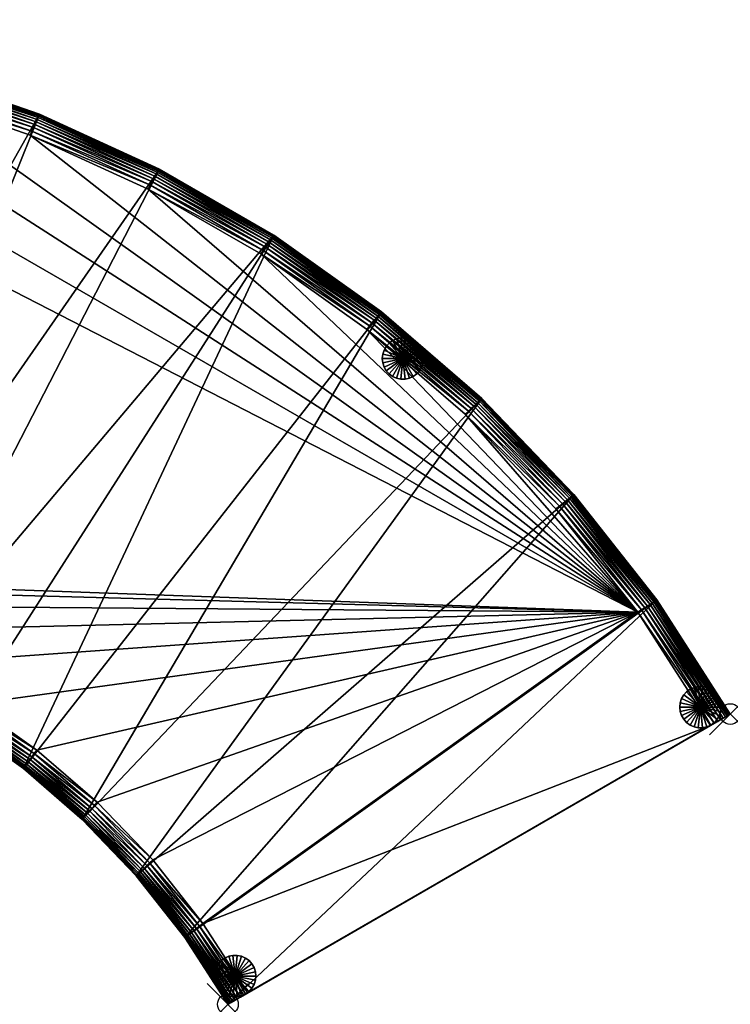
# Model space of a CAD drawing. Header units: inches. Extents: x 0 to 58.6, y -47.8 to 0.
# Tile 2 of 2: x 24.3 to 58.6, y -47.8 to -0.3. Entities that reach past the tile are written whole.
import ezdxf

# ---------------------------------------------------------------- set-up
doc = ezdxf.new("R2010")
doc.units = ezdxf.units.IN
doc.header["$MEASUREMENT"] = 0
doc.header["$PDMODE"] = 35
doc.header["$PDSIZE"] = 1
for name, color, linetype in [('A-FURN-3-NODE', 7, 'Continuous'), ('A-FURN-3-ST', 151, 'Continuous'), ('A-FURN-3-ST-LG', 252, 'Continuous')]:
    doc.layers.add(name, color=color, linetype=linetype)

msp = doc.modelspace()

# ---------------------------------------------------------------- linework, layer by layer
at = {"layer": 'A-FURN-3-NODE'}
for p in [(58.556, -33.807), (34.307, -47.807)]:
    msp.add_point(p, dxfattribs=at)

# ---------------------------------------------------------------- meshes
at = {"layer": 'A-FURN-3-ST'}
mesh = msp.add_polyface(dxfattribs=at)
corners = [(36.526, -10.716, 1.447), (21.4, -34.279, 1.447), (18.17, -32.414, 1.447), (31.013, -7.533, 1.447), (14.776, -30.859, 1.447), (25.219, -4.88, 1.447), (11.239, -29.628, 1.447), (19.183, -2.778, 1.447), (7.583, -28.732, 1.447), (12.942, -1.249, 1.447), (3.829, -28.185, 1.447), (6.535, -0.316, 1.447), (19.183, -2.778, 12.079), (25.219, -4.88, 12.079), (54.09, -28.901, 14.579), (12.681, -2.318, 14.579), (6.377, -1.404, 14.579), (0, -1.101, 14.579), (3.882, -27.086, 14.579), (7.741, -27.643, 14.579), (19.183, -2.778, 13.479), (25.219, -4.88, 13.479), (18.821, -3.817, 14.579), (24.761, -5.88, 14.579), (24.848, -5.69, 14.568), (18.89, -3.619, 14.568), (24.926, -5.52, 14.535), (18.951, -3.443, 14.535), (24.995, -5.37, 14.48), (19.006, -3.287, 14.48), (25.054, -5.24, 14.403), (19.053, -3.152, 14.403), (25.104, -5.13, 14.304), (19.092, -3.038, 14.304), (12.73, -2.115, 14.568), (19.179, -2.788, 13.688), (25.214, -4.89, 13.688), (19.168, -2.819, 13.875), (25.201, -4.92, 13.875), (19.15, -2.871, 14.04), (25.178, -4.97, 14.04), (19.125, -2.944, 14.183), (25.146, -5.04, 14.183)]
mesh.append_faces([[corners[k] for k in face] for face in [(14, 17, 18)]], dxfattribs={"vtx0": -1, "vtx1": -1, "vtx2": -1})
mesh.append_faces([[corners[k] for k in face] for face in [(0, 1, 2), (3, 2, 4), (5, 4, 6), (7, 6, 8), (9, 8, 10), (14, 15, 16), (14, 16, 17), (14, 18, 19)]], dxfattribs={"vtx0": -1, "vtx2": -1})
mesh.append_faces([[corners[k] for k in face] for face in [(5, 3, 4), (7, 5, 6), (9, 7, 8), (11, 9, 10)]], dxfattribs={"vtx1": -1, "vtx2": -1})
mesh.append_faces([[corners[k] for k in face] for face in [(7, 12, 13), (13, 5, 7), (12, 20, 21), (21, 13, 12), (22, 23, 24), (24, 25, 22), (25, 24, 26), (26, 27, 25), (27, 26, 28), (28, 29, 27), (29, 28, 30), (30, 31, 29), (31, 30, 32), (32, 33, 31), (15, 22, 25), (34, 25, 27), (21, 20, 35), (35, 36, 21), (36, 35, 37), (37, 38, 36), (38, 37, 39), (39, 40, 38), (40, 39, 41), (41, 42, 40), (42, 41, 33), (33, 32, 42)]], dxfattribs={"vtx2": -1})
mesh = msp.add_polyface(dxfattribs=at)
corners = [(41.721, -14.407, 1.447), (46.559, -18.583, 1.447), (27.278, -38.888, 1.447), (36.526, -10.716, 1.447), (24.444, -36.441, 1.447), (21.4, -34.279, 1.447), (31.013, -7.533, 1.447), (18.17, -32.414, 1.447), (36.526, -10.716, 12.079), (41.721, -14.407, 12.079), (54.09, -28.901, 14.579), (30.463, -8.486, 14.579), (24.761, -5.88, 14.579), (18.821, -3.817, 14.579), (12.681, -2.318, 14.579), (36.526, -10.716, 13.479), (41.721, -14.407, 13.479), (35.889, -11.613, 14.579), (41.002, -15.24, 14.579), (41.138, -15.082, 14.568), (36.01, -11.443, 14.568), (41.261, -14.94, 14.535), (36.118, -11.29, 14.535), (41.368, -14.815, 14.48), (36.214, -11.156, 14.48), (41.462, -14.707, 14.403), (36.296, -11.039, 14.403), (41.541, -14.615, 14.304), (36.367, -10.941, 14.304), (30.567, -8.305, 14.568), (30.661, -8.143, 14.535), (30.743, -8, 14.48), (30.815, -7.876, 14.403), (36.519, -10.725, 13.688), (41.713, -14.415, 13.688), (36.5, -10.752, 13.875), (41.692, -14.44, 13.875), (36.468, -10.797, 14.04), (41.656, -14.482, 14.04), (36.424, -10.86, 14.183), (41.606, -14.54, 14.183), (30.991, -7.571, 13.875), (30.963, -7.619, 14.04), (30.925, -7.686, 14.183), (30.875, -7.771, 14.304)]
mesh.append_faces([[corners[k] for k in face] for face in [(3, 4, 5), (10, 11, 12), (10, 12, 13), (10, 13, 14)]], dxfattribs={"vtx0": -1, "vtx2": -1})
mesh.append_faces([[corners[k] for k in face] for face in [(0, 1, 2), (3, 0, 4), (6, 3, 7)]], dxfattribs={"vtx1": -1, "vtx2": -1})
mesh.append_faces([[corners[k] for k in face] for face in [(3, 8, 9), (8, 15, 16), (17, 18, 19), (19, 20, 17), (20, 19, 21), (21, 22, 20), (22, 21, 23), (23, 24, 22), (24, 23, 25), (25, 26, 24), (26, 25, 27), (27, 28, 26), (11, 17, 20), (29, 20, 22), (30, 22, 24), (31, 24, 26), (32, 26, 28), (16, 15, 33), (33, 34, 16), (34, 33, 35), (35, 36, 34), (36, 35, 37), (37, 38, 36), (38, 37, 39), (39, 40, 38), (40, 39, 28), (28, 27, 40), (41, 35, 33), (42, 37, 35), (43, 39, 37), (44, 28, 39)]], dxfattribs={"vtx2": -1})
mesh = msp.add_polyface(dxfattribs=at)
corners = [(25.219, -4.88, 1.447), (25.219, -4.88, 12.079), (31.013, -7.533, 12.079), (31.013, -7.533, 1.447), (36.526, -10.716, 12.079), (36.526, -10.716, 1.447), (31.013, -7.533, 13.479), (36.526, -10.716, 13.479), (25.219, -4.88, 13.479), (36.01, -11.443, 14.568), (30.567, -8.305, 14.568), (30.463, -8.486, 14.579), (36.118, -11.29, 14.535), (30.661, -8.143, 14.535), (36.214, -11.156, 14.48), (30.743, -8, 14.48), (36.296, -11.039, 14.403), (30.815, -7.876, 14.403), (36.367, -10.941, 14.304), (30.875, -7.771, 14.304), (24.761, -5.88, 14.579), (24.848, -5.69, 14.568), (24.926, -5.52, 14.535), (24.995, -5.37, 14.48), (25.054, -5.24, 14.403), (25.104, -5.13, 14.304), (31.007, -7.543, 13.688), (36.519, -10.725, 13.688), (30.991, -7.571, 13.875), (36.5, -10.752, 13.875), (30.963, -7.619, 14.04), (36.468, -10.797, 14.04), (30.925, -7.686, 14.183), (36.424, -10.86, 14.183), (25.214, -4.89, 13.688), (25.201, -4.92, 13.875), (25.178, -4.97, 14.04), (25.146, -5.04, 14.183)]
mesh.append_faces([[corners[k] for k in face] for face in [(0, 1, 2), (2, 3, 0), (3, 2, 4), (4, 5, 3), (2, 6, 7), (7, 4, 2), (1, 8, 6), (6, 2, 1), (9, 10, 11), (12, 13, 10), (14, 15, 13), (16, 17, 15), (18, 19, 17), (20, 11, 10), (10, 21, 20), (21, 10, 13), (13, 22, 21), (22, 13, 15), (15, 23, 22), (23, 15, 17), (17, 24, 23), (24, 17, 19), (19, 25, 24), (7, 6, 26), (26, 27, 7), (27, 26, 28), (29, 28, 30), (31, 30, 32), (33, 32, 19), (6, 8, 34), (34, 26, 6), (26, 34, 35), (35, 28, 26), (28, 35, 36), (36, 30, 28), (30, 36, 37), (37, 32, 30), (32, 37, 25), (25, 19, 32)]], dxfattribs={"vtx2": -1})
mesh = msp.add_polyface(dxfattribs=at)
corners = [(46.559, -18.583, 1.447), (46.559, -18.583, 12.079), (51.003, -23.224, 12.079), (41.721, -14.407, 1.447), (41.721, -14.407, 12.079), (36.526, -10.716, 1.447), (54.09, -28.901, 14.579), (41.002, -15.24, 14.579), (35.889, -11.613, 14.579), (30.463, -8.486, 14.579), (46.559, -18.583, 13.479), (51.003, -23.224, 13.479), (41.721, -14.407, 13.479), (36.526, -10.716, 12.079), (50.451, -23.66, 14.535), (46.051, -19.07, 14.535), (45.916, -19.2, 14.568), (50.58, -23.558, 14.48), (46.17, -18.956, 14.48), (50.692, -23.469, 14.403), (46.273, -18.857, 14.403), (50.787, -23.394, 14.304), (46.361, -18.774, 14.304), (45.765, -19.344, 14.579), (41.138, -15.082, 14.568), (41.261, -14.94, 14.535), (41.368, -14.815, 14.48), (41.462, -14.707, 14.403), (41.541, -14.615, 14.304), (46.551, -18.591, 13.688), (50.995, -23.23, 13.688), (46.527, -18.614, 13.875), (50.969, -23.251, 13.875), (46.488, -18.652, 14.04), (50.925, -23.285, 14.04), (46.432, -18.705, 14.183), (50.865, -23.333, 14.183), (41.713, -14.415, 13.688), (41.692, -14.44, 13.875), (41.656, -14.482, 14.04), (41.606, -14.54, 14.183)]
mesh.append_faces([[corners[k] for k in face] for face in [(6, 7, 8), (6, 8, 9)]], dxfattribs={"vtx0": -1, "vtx2": -1})
mesh.append_faces([[corners[k] for k in face] for face in [(0, 1, 2), (3, 4, 1), (1, 0, 3), (4, 3, 5), (1, 10, 11), (4, 12, 10), (10, 1, 4), (12, 4, 13), (14, 15, 16), (17, 18, 15), (19, 20, 18), (21, 22, 20), (7, 23, 16), (16, 24, 7), (24, 16, 15), (15, 25, 24), (25, 15, 18), (18, 26, 25), (26, 18, 20), (20, 27, 26), (27, 20, 22), (22, 28, 27), (11, 10, 29), (30, 29, 31), (32, 31, 33), (34, 33, 35), (36, 35, 22), (10, 12, 37), (37, 29, 10), (29, 37, 38), (38, 31, 29), (31, 38, 39), (39, 33, 31), (33, 39, 40), (40, 35, 33), (35, 40, 28), (28, 22, 35)]], dxfattribs={"vtx2": -1})
mesh = msp.add_polyface(dxfattribs=at)
corners = [(41.721, -14.407, 1.447), (27.278, -38.888, 1.447), (24.444, -36.441, 1.447), (27.278, -38.888, 12.079), (29.882, -41.606, 1.447), (24.444, -36.441, 12.079), (54.09, -28.901, 14.579), (11.501, -28.559, 14.579), (15.137, -29.82, 14.579), (18.628, -31.414, 14.579), (21.95, -33.326, 14.579), (27.278, -38.888, 13.479), (24.444, -36.441, 13.479), (29.882, -41.606, 12.079), (27.997, -38.055, 14.579), (25.081, -35.544, 14.579), (24.96, -35.715, 14.568), (27.861, -38.213, 14.568), (24.851, -35.867, 14.535), (27.738, -38.355, 14.535), (24.756, -36.002, 14.48), (27.631, -38.48, 14.48), (24.673, -36.118, 14.403), (27.537, -38.588, 14.403), (24.603, -36.217, 14.304), (27.458, -38.68, 14.304), (30.677, -40.846, 14.579), (30.526, -40.99, 14.568), (30.391, -41.12, 14.535), (30.271, -41.234, 14.48), (30.168, -41.333, 14.403), (27.286, -38.88, 13.688), (24.45, -36.432, 13.688), (27.307, -38.855, 13.875), (24.469, -36.405, 13.875), (27.343, -38.813, 14.04), (24.501, -36.36, 14.04), (27.393, -38.755, 14.183), (24.546, -36.298, 14.183), (29.89, -41.599, 13.688), (29.914, -41.576, 13.875), (29.954, -41.538, 14.04), (30.009, -41.485, 14.183), (30.081, -41.416, 14.304)]
mesh.append_faces([[corners[k] for k in face] for face in [(0, 1, 2), (6, 7, 8), (6, 8, 9), (6, 9, 10)]], dxfattribs={"vtx0": -1, "vtx2": -1})
mesh.append_faces([[corners[k] for k in face] for face in [(3, 1, 4), (1, 3, 5), (3, 11, 12), (11, 3, 13), (14, 15, 16), (16, 17, 14), (17, 16, 18), (18, 19, 17), (19, 18, 20), (20, 21, 19), (21, 20, 22), (22, 23, 21), (23, 22, 24), (24, 25, 23), (26, 14, 17), (17, 27, 26), (27, 17, 19), (19, 28, 27), (28, 19, 21), (21, 29, 28), (29, 21, 23), (23, 30, 29), (30, 23, 25), (12, 11, 31), (32, 31, 33), (34, 33, 35), (36, 35, 37), (37, 38, 36), (38, 37, 25), (25, 24, 38), (39, 31, 11), (40, 33, 31), (41, 35, 33), (42, 37, 35), (43, 25, 37)]], dxfattribs={"vtx2": -1})
mesh = msp.add_polyface(dxfattribs=at)
corners = [(51.003, -23.224, 1.447), (51.003, -23.224, 12.079), (55.015, -28.306, 12.079), (55.015, -28.306, 1.447), (46.559, -18.583, 1.447), (54.09, -28.901, 14.579), (50.14, -23.905, 14.579), (45.765, -19.344, 14.579), (41.002, -15.24, 14.579), (51.003, -23.224, 13.479), (55.015, -28.306, 13.479), (46.559, -18.583, 12.079), (54.266, -28.788, 14.568), (50.304, -23.776, 14.568), (54.423, -28.687, 14.535), (50.451, -23.66, 14.535), (54.562, -28.597, 14.48), (50.58, -23.558, 14.48), (54.682, -28.52, 14.403), (50.692, -23.469, 14.403), (54.784, -28.454, 14.304), (50.787, -23.394, 14.304), (45.916, -19.2, 14.568), (46.051, -19.07, 14.535), (46.17, -18.956, 14.48), (46.273, -18.857, 14.403), (50.995, -23.23, 13.688), (55.006, -28.312, 13.688), (50.969, -23.251, 13.875), (54.978, -28.329, 13.875), (50.925, -23.285, 14.04), (54.932, -28.359, 14.04), (50.865, -23.333, 14.183), (54.867, -28.401, 14.183), (46.551, -18.591, 13.688), (46.527, -18.614, 13.875), (46.488, -18.652, 14.04), (46.432, -18.705, 14.183), (46.361, -18.774, 14.304)]
mesh.append_faces([[corners[k] for k in face] for face in [(5, 7, 8)]], dxfattribs={"vtx0": -1, "vtx2": -1})
mesh.append_faces([[corners[k] for k in face] for face in [(0, 1, 2), (2, 3, 0), (1, 0, 4), (5, 6, 7), (1, 9, 10), (10, 2, 1), (9, 1, 11), (6, 5, 12), (12, 13, 6), (13, 12, 14), (14, 15, 13), (15, 14, 16), (16, 17, 15), (17, 16, 18), (18, 19, 17), (19, 18, 20), (20, 21, 19), (7, 6, 13), (13, 22, 7), (22, 13, 15), (23, 15, 17), (24, 17, 19), (25, 19, 21), (10, 9, 26), (26, 27, 10), (27, 26, 28), (28, 29, 27), (29, 28, 30), (30, 31, 29), (31, 30, 32), (32, 33, 31), (33, 32, 21), (21, 20, 33), (34, 26, 9), (35, 28, 26), (36, 30, 28), (37, 32, 30), (38, 21, 32)]], dxfattribs={"vtx2": -1})
mesh = msp.add_polyface(dxfattribs=at)
corners = [(55.015, -28.306, 1.447), (34.307, -47.807, 1.447), (32.233, -44.584, 1.447), (51.003, -23.224, 1.447), (29.882, -41.606, 1.447), (46.559, -18.583, 1.447), (27.278, -38.888, 1.447), (34.307, -47.807, 12.079), (58.556, -33.807, 1.447), (32.233, -44.584, 12.079), (54.09, -28.901, 14.579), (21.95, -33.326, 14.579), (25.081, -35.544, 14.579), (27.997, -38.055, 14.579), (30.677, -40.846, 14.579), (33.096, -43.902, 14.579), (57.602, -34.358, 14.579), (35.261, -47.257, 14.579), (35.08, -47.361, 14.568), (34.918, -47.455, 14.535), (57.784, -34.253, 14.568), (34.775, -47.538, 14.48), (34.651, -47.609, 14.403), (34.546, -47.67, 14.304), (34.46, -47.719, 14.183), (34.393, -47.758, 14.04), (34.346, -47.785, 13.875), (34.317, -47.802, 13.688), (34.307, -47.807, 13.479), (58.318, -33.945, 14.304), (58.556, -33.807, 12.079), (32.233, -44.584, 13.479), (32.932, -44.032, 14.568), (32.785, -44.148, 14.535), (32.656, -44.25, 14.48), (32.543, -44.339, 14.403), (32.448, -44.414, 14.304), (32.241, -44.577, 13.688), (32.267, -44.557, 13.875), (32.31, -44.523, 14.04), (32.371, -44.475, 14.183)]
mesh.append_faces([[corners[k] for k in face] for face in [(16, 15, 17)]], dxfattribs={"vtx0": -1})
mesh.append_faces([[corners[k] for k in face] for face in [(20, 17, 19), (19, 22, 24), (24, 26, 28), (19, 24, 28), (29, 19, 28)]], dxfattribs={"vtx0": -1, "vtx1": -1, "vtx2": -1})
mesh.append_faces([[corners[k] for k in face] for face in [(0, 1, 2), (3, 2, 4), (5, 4, 6), (10, 11, 12), (10, 12, 13), (10, 13, 14), (10, 14, 15)]], dxfattribs={"vtx0": -1, "vtx2": -1})
mesh.append_faces([[corners[k] for k in face] for face in [(7, 30, 28)]], dxfattribs={"vtx1": -1})
mesh.append_faces([[corners[k] for k in face] for face in [(5, 3, 4)]], dxfattribs={"vtx1": -1, "vtx2": -1})
mesh.append_faces([[corners[k] for k in face] for face in [(7, 1, 8), (1, 7, 9), (17, 18, 19), (19, 21, 22), (22, 23, 24), (24, 25, 26), (26, 27, 28), (7, 28, 31), (17, 15, 32), (32, 18, 17), (18, 32, 33), (33, 19, 18), (19, 33, 34), (34, 21, 19), (21, 34, 35), (35, 22, 21), (22, 35, 36), (36, 23, 22), (31, 28, 27), (37, 27, 26), (38, 26, 25), (39, 25, 24), (40, 24, 23), (23, 36, 40)]], dxfattribs={"vtx2": -1})
mesh = msp.add_polyface(dxfattribs=at)
corners = [(55.015, -28.306, 1.447), (58.556, -33.807, 1.447), (34.307, -47.807, 1.447), (51.003, -23.224, 1.447), (32.233, -44.584, 1.447), (58.556, -33.807, 12.079), (34.307, -47.807, 12.079), (55.015, -28.306, 12.079), (57.602, -34.358, 14.579), (54.09, -28.901, 14.579), (33.096, -43.902, 14.579), (58.556, -33.807, 13.479), (58.547, -33.813, 13.688), (58.518, -33.829, 13.875), (58.47, -33.857, 14.04), (58.403, -33.895, 14.183), (58.318, -33.945, 14.304), (58.213, -34.006, 14.403), (58.089, -34.077, 14.48), (57.946, -34.16, 14.535), (57.784, -34.253, 14.568), (35.261, -47.257, 14.579), (34.918, -47.455, 14.535), (34.307, -47.807, 13.479), (55.015, -28.306, 13.479), (54.266, -28.788, 14.568), (54.423, -28.687, 14.535), (54.562, -28.597, 14.48), (54.682, -28.52, 14.403), (54.784, -28.454, 14.304), (55.006, -28.312, 13.688), (54.978, -28.329, 13.875), (54.932, -28.359, 14.04), (54.867, -28.401, 14.183)]
mesh.append_faces([[corners[k] for k in face] for face in [(12, 14, 16), (16, 18, 20), (16, 20, 22), (12, 16, 23), (5, 12, 23)]], dxfattribs={"vtx0": -1, "vtx1": -1, "vtx2": -1})
mesh.append_faces([[corners[k] for k in face] for face in [(3, 0, 4), (8, 9, 10)]], dxfattribs={"vtx1": -1, "vtx2": -1})
mesh.append_faces([[corners[k] for k in face] for face in [(0, 1, 2), (1, 5, 6), (0, 7, 5), (5, 1, 0), (5, 11, 12), (12, 13, 14), (14, 15, 16), (16, 17, 18), (18, 19, 20), (20, 8, 21), (7, 24, 11), (11, 5, 7), (9, 8, 20), (20, 25, 9), (25, 20, 19), (19, 26, 25), (26, 19, 18), (18, 27, 26), (27, 18, 17), (17, 28, 27), (28, 17, 16), (16, 29, 28), (11, 24, 30), (30, 12, 11), (12, 30, 31), (31, 13, 12), (13, 31, 32), (32, 14, 13), (14, 32, 33), (33, 15, 14), (15, 33, 29), (29, 16, 15)]], dxfattribs={"vtx2": -1})
mesh = msp.add_polyface(dxfattribs=at)
corners = [(24.444, -36.441, 12.079), (24.444, -36.441, 1.447), (27.278, -38.888, 1.447), (21.4, -34.279, 12.079), (21.4, -34.279, 1.447), (54.09, -28.901, 14.579), (7.741, -27.643, 14.579), (11.501, -28.559, 14.579), (24.444, -36.441, 13.479), (21.4, -34.279, 13.479), (27.278, -38.888, 12.079), (18.541, -31.604, 14.568), (21.846, -33.507, 14.568), (21.95, -33.326, 14.579), (18.463, -31.774, 14.535), (21.752, -33.669, 14.535), (18.394, -31.924, 14.48), (21.67, -33.812, 14.48), (18.335, -32.054, 14.403), (21.598, -33.936, 14.403), (18.284, -32.164, 14.304), (21.538, -34.04, 14.304), (25.081, -35.544, 14.579), (24.96, -35.715, 14.568), (24.851, -35.867, 14.535), (24.756, -36.002, 14.48), (24.673, -36.118, 14.403), (24.603, -36.217, 14.304), (18.175, -32.404, 13.688), (21.406, -34.269, 13.688), (21.422, -34.241, 13.875), (18.188, -32.374, 13.875), (21.45, -34.193, 14.04), (18.211, -32.324, 14.04), (21.488, -34.126, 14.183), (18.243, -32.254, 14.183), (24.45, -36.432, 13.688), (24.469, -36.405, 13.875), (24.501, -36.36, 14.04), (24.546, -36.298, 14.183), (27.286, -38.88, 13.688), (27.307, -38.855, 13.875), (27.343, -38.813, 14.04)]
mesh.append_faces([[corners[k] for k in face] for face in [(5, 6, 7)]], dxfattribs={"vtx0": -1, "vtx2": -1})
mesh.append_faces([[corners[k] for k in face] for face in [(0, 1, 2), (1, 0, 3), (3, 4, 1), (0, 8, 9), (9, 3, 0), (8, 0, 10), (11, 12, 13), (14, 15, 12), (16, 17, 15), (18, 19, 17), (20, 21, 19), (22, 13, 12), (12, 23, 22), (23, 12, 15), (15, 24, 23), (24, 15, 17), (17, 25, 24), (25, 17, 19), (19, 26, 25), (26, 19, 21), (21, 27, 26), (28, 29, 30), (31, 30, 32), (33, 32, 34), (35, 34, 21), (9, 8, 36), (36, 29, 9), (29, 36, 37), (37, 30, 29), (30, 37, 38), (38, 32, 30), (32, 38, 39), (39, 34, 32), (34, 39, 27), (27, 21, 34), (40, 36, 8), (41, 37, 36), (42, 38, 37)]], dxfattribs={"vtx2": -1})
mesh = msp.add_polyface(dxfattribs=at)
corners = [(32.233, -44.584, 12.079), (32.233, -44.584, 1.447), (34.307, -47.807, 1.447), (29.882, -41.606, 12.079), (29.882, -41.606, 1.447), (27.278, -38.888, 12.079), (29.882, -41.606, 13.479), (27.278, -38.888, 13.479), (32.233, -44.584, 13.479), (34.307, -47.807, 12.079), (27.458, -38.68, 14.304), (30.081, -41.416, 14.304), (30.168, -41.333, 14.403), (33.096, -43.902, 14.579), (30.677, -40.846, 14.579), (30.526, -40.99, 14.568), (32.932, -44.032, 14.568), (30.391, -41.12, 14.535), (32.785, -44.148, 14.535), (30.271, -41.234, 14.48), (32.656, -44.25, 14.48), (32.543, -44.339, 14.403), (32.448, -44.414, 14.304), (29.89, -41.599, 13.688), (27.286, -38.88, 13.688), (29.914, -41.576, 13.875), (27.307, -38.855, 13.875), (29.954, -41.538, 14.04), (27.343, -38.813, 14.04), (30.009, -41.485, 14.183), (27.393, -38.755, 14.183), (32.241, -44.577, 13.688), (32.267, -44.557, 13.875), (32.31, -44.523, 14.04), (32.371, -44.475, 14.183), (34.317, -47.802, 13.688), (34.346, -47.785, 13.875), (34.393, -47.758, 14.04), (34.46, -47.719, 14.183)]
mesh.append_faces([[corners[k] for k in face] for face in [(0, 1, 2), (1, 0, 3), (3, 4, 1), (4, 3, 5), (3, 6, 7), (0, 8, 6), (6, 3, 0), (8, 0, 9), (10, 11, 12), (13, 14, 15), (15, 16, 13), (16, 15, 17), (17, 18, 16), (18, 17, 19), (19, 20, 18), (20, 19, 12), (12, 21, 20), (21, 12, 11), (11, 22, 21), (7, 6, 23), (24, 23, 25), (26, 25, 27), (28, 27, 29), (30, 29, 11), (6, 8, 31), (31, 23, 6), (23, 31, 32), (32, 25, 23), (25, 32, 33), (33, 27, 25), (27, 33, 34), (34, 29, 27), (29, 34, 22), (22, 11, 29), (35, 31, 8), (36, 32, 31), (37, 33, 32), (38, 34, 33)]], dxfattribs={"vtx2": -1})
at = {"layer": 'A-FURN-3-ST-LG'}
mesh = msp.add_polyface(dxfattribs=at)
corners = [(42.756, -16.662, 0.007), (43.756, -16.662, 0.007), (43.734, -16.454, 0.007), (43.67, -16.255, 0.007), (43.565, -16.074, 0.007), (43.425, -15.918, 0.007), (43.256, -15.796, 0.007), (43.065, -15.711, 0.007), (42.861, -15.667, 0.007), (42.652, -15.667, 0.007), (42.447, -15.711, 0.007), (42.256, -15.796, 0.007), (42.087, -15.918, 0.007), (41.947, -16.074, 0.007), (41.843, -16.255, 0.007), (41.778, -16.454, 0.007), (41.756, -16.662, 0.007), (41.778, -16.87, 0.007), (41.843, -17.068, 0.007), (41.947, -17.249, 0.007), (42.087, -17.405, 0.007), (42.256, -17.528, 0.007), (42.447, -17.613, 0.007), (42.652, -17.656, 0.007), (42.861, -17.656, 0.007), (43.065, -17.613, 0.007), (43.256, -17.528, 0.007), (43.425, -17.405, 0.007), (43.565, -17.249, 0.007), (43.67, -17.068, 0.007), (43.734, -16.87, 0.007), (43.756, -16.662, 1.507), (43.734, -16.454, 1.507), (43.67, -16.255, 1.507), (43.565, -16.074, 1.507), (43.425, -15.918, 1.507), (43.256, -15.796, 1.507), (43.065, -15.711, 1.507), (42.861, -15.667, 1.507), (42.652, -15.667, 1.507), (42.447, -15.711, 1.507), (42.256, -15.796, 1.507), (42.087, -15.918, 1.507), (41.947, -16.074, 1.507), (41.843, -16.255, 1.507), (41.778, -16.454, 1.507), (41.756, -16.662, 1.507), (41.778, -16.87, 1.507), (41.843, -17.068, 1.507), (41.947, -17.249, 1.507), (42.087, -17.405, 1.507), (42.256, -17.528, 1.507), (42.447, -17.613, 1.507), (42.652, -17.656, 1.507), (42.861, -17.656, 1.507), (43.065, -17.613, 1.507), (43.256, -17.528, 1.507), (43.425, -17.405, 1.507), (43.565, -17.249, 1.507), (43.67, -17.068, 1.507), (43.734, -16.87, 1.507), (42.756, -16.662, 1.507)]
mesh.append_faces([[corners[k] for k in face] for face in [(1, 32, 31), (2, 33, 32), (3, 34, 33), (4, 35, 34), (5, 36, 35), (6, 37, 36), (7, 38, 37), (8, 39, 38), (9, 40, 39), (10, 41, 40), (11, 42, 41), (12, 43, 42), (13, 44, 43), (14, 45, 44), (15, 46, 45), (16, 47, 46), (17, 48, 47), (18, 49, 48), (19, 50, 49), (20, 51, 50), (21, 52, 51), (22, 53, 52), (23, 54, 53), (24, 55, 54), (25, 56, 55), (26, 57, 56), (27, 58, 57), (28, 59, 58), (29, 60, 59), (30, 31, 60)]], dxfattribs={"vtx0": -1})
mesh.append_faces([[corners[k] for k in face] for face in [(0, 2, 1), (0, 3, 2), (0, 4, 3), (0, 5, 4), (0, 6, 5), (0, 7, 6), (0, 8, 7), (0, 9, 8), (0, 10, 9), (0, 11, 10), (0, 12, 11), (0, 13, 12), (0, 14, 13), (0, 15, 14), (0, 16, 15), (0, 17, 16), (0, 18, 17), (0, 19, 18), (0, 20, 19), (0, 21, 20), (0, 22, 21), (0, 23, 22), (0, 24, 23), (0, 25, 24), (0, 26, 25), (0, 27, 26), (0, 28, 27), (0, 29, 28), (0, 30, 29), (0, 1, 30), (61, 31, 32), (61, 32, 33), (61, 33, 34), (61, 34, 35), (61, 35, 36), (61, 36, 37), (61, 37, 38), (61, 38, 39), (61, 39, 40), (61, 40, 41), (61, 41, 42), (61, 42, 43), (61, 43, 44), (61, 44, 45), (61, 45, 46), (61, 46, 47), (61, 47, 48), (61, 48, 49), (61, 49, 50), (61, 50, 51), (61, 51, 52), (61, 52, 53), (61, 53, 54), (61, 54, 55), (61, 55, 56), (61, 56, 57), (61, 57, 58), (61, 58, 59), (61, 59, 60), (61, 60, 31)]], dxfattribs={"vtx0": -1, "vtx2": -1})
mesh.append_faces([[corners[k] for k in face] for face in [(1, 2, 32), (2, 3, 33), (3, 4, 34), (4, 5, 35), (5, 6, 36), (6, 7, 37), (7, 8, 38), (8, 9, 39), (9, 10, 40), (10, 11, 41), (11, 12, 42), (12, 13, 43), (13, 14, 44), (14, 15, 45), (15, 16, 46), (16, 17, 47), (17, 18, 48), (18, 19, 49), (19, 20, 50), (20, 21, 51), (21, 22, 52), (22, 23, 53), (23, 24, 54), (24, 25, 55), (25, 26, 56), (26, 27, 57), (27, 28, 58), (28, 29, 59), (29, 30, 60), (30, 1, 31)]], dxfattribs={"vtx2": -1})
mesh = msp.add_polyface(dxfattribs=at)
corners = [(57.115, -33.471, 0), (56.615, -32.605, 0), (56.806, -32.52, 0), (57.011, -32.477, 0), (57.22, -32.477, 0), (57.424, -32.52, 0), (57.615, -32.605, 0), (57.784, -32.728, 0), (57.924, -32.883, 0), (58.029, -33.064, 0), (58.093, -33.263, 0), (58.115, -33.471, 0), (58.093, -33.679, 0), (58.029, -33.878, 0), (57.924, -34.059, 0), (57.784, -34.214, 0), (57.615, -34.337, 0), (57.424, -34.422, 0), (57.22, -34.466, 0), (57.011, -34.466, 0), (56.806, -34.422, 0), (56.615, -34.337, 0), (56.446, -34.214, 0), (56.306, -34.059, 0), (56.202, -33.878, 0), (56.137, -33.679, 0), (56.115, -33.471, 0), (56.137, -33.263, 0), (56.202, -33.064, 0), (56.306, -32.883, 0), (56.446, -32.728, 0), (56.615, -32.605, 1.5), (56.806, -32.52, 1.5), (57.011, -32.477, 1.5), (57.22, -32.477, 1.5), (57.424, -32.52, 1.5), (57.615, -32.605, 1.5), (57.784, -32.728, 1.5), (57.924, -32.883, 1.5), (58.029, -33.064, 1.5), (58.093, -33.263, 1.5), (58.115, -33.471, 1.5), (58.093, -33.679, 1.5), (58.029, -33.878, 1.5), (57.924, -34.059, 1.5), (57.784, -34.214, 1.5), (57.615, -34.337, 1.5), (57.424, -34.422, 1.5), (57.22, -34.466, 1.5), (57.011, -34.466, 1.5), (56.806, -34.422, 1.5), (56.615, -34.337, 1.5), (56.446, -34.214, 1.5), (56.306, -34.059, 1.5), (56.202, -33.878, 1.5), (56.137, -33.679, 1.5), (56.115, -33.471, 1.5), (56.137, -33.263, 1.5), (56.202, -33.064, 1.5), (56.306, -32.883, 1.5), (56.446, -32.728, 1.5), (57.115, -33.471, 1.5)]
mesh.append_faces([[corners[k] for k in face] for face in [(31, 32, 1), (32, 33, 2), (33, 34, 3), (34, 35, 4), (35, 36, 5), (36, 37, 6), (37, 38, 7), (38, 39, 8), (39, 40, 9), (40, 41, 10), (41, 42, 11), (42, 43, 12), (43, 44, 13), (44, 45, 14), (45, 46, 15), (46, 47, 16), (47, 48, 17), (48, 49, 18), (49, 50, 19), (50, 51, 20), (51, 52, 21), (52, 53, 22), (53, 54, 23), (54, 55, 24), (55, 56, 25), (56, 57, 26), (57, 58, 27), (58, 59, 28), (59, 60, 29), (60, 31, 30)]], dxfattribs={"vtx1": -1})
mesh.append_faces([[corners[k] for k in face] for face in [(1, 2, 0), (2, 3, 0), (3, 4, 0), (4, 5, 0), (5, 6, 0), (6, 7, 0), (7, 8, 0), (8, 9, 0), (9, 10, 0), (10, 11, 0), (11, 12, 0), (12, 13, 0), (13, 14, 0), (14, 15, 0), (15, 16, 0), (16, 17, 0), (17, 18, 0), (18, 19, 0), (19, 20, 0), (20, 21, 0), (21, 22, 0), (22, 23, 0), (23, 24, 0), (24, 25, 0), (25, 26, 0), (26, 27, 0), (27, 28, 0), (28, 29, 0), (29, 30, 0), (30, 1, 0), (32, 31, 61), (33, 32, 61), (34, 33, 61), (35, 34, 61), (36, 35, 61), (37, 36, 61), (38, 37, 61), (39, 38, 61), (40, 39, 61), (41, 40, 61), (42, 41, 61), (43, 42, 61), (44, 43, 61), (45, 44, 61), (46, 45, 61), (47, 46, 61), (48, 47, 61), (49, 48, 61), (50, 49, 61), (51, 50, 61), (52, 51, 61), (53, 52, 61), (54, 53, 61), (55, 54, 61), (56, 55, 61), (57, 56, 61), (58, 57, 61), (59, 58, 61), (60, 59, 61), (31, 60, 61)]], dxfattribs={"vtx1": -1, "vtx2": -1})
mesh.append_faces([[corners[k] for k in face] for face in [(32, 2, 1), (33, 3, 2), (34, 4, 3), (35, 5, 4), (36, 6, 5), (37, 7, 6), (38, 8, 7), (39, 9, 8), (40, 10, 9), (41, 11, 10), (42, 12, 11), (43, 13, 12), (44, 14, 13), (45, 15, 14), (46, 16, 15), (47, 17, 16), (48, 18, 17), (49, 19, 18), (50, 20, 19), (51, 21, 20), (52, 22, 21), (53, 23, 22), (54, 24, 23), (55, 25, 24), (56, 26, 25), (57, 27, 26), (58, 28, 27), (59, 29, 28), (60, 30, 29), (31, 1, 30)]], dxfattribs={"vtx2": -1})
mesh = msp.add_polyface(dxfattribs=at)
corners = [(34.657, -46.443, 0), (34.157, -45.577, 0), (34.348, -45.492, 0), (34.552, -45.448, 0), (34.761, -45.448, 0), (34.966, -45.492, 0), (35.157, -45.577, 0), (35.326, -45.7, 0), (35.466, -45.855, 0), (35.57, -46.036, 0), (35.635, -46.235, 0), (35.657, -46.443, 0), (35.635, -46.651, 0), (35.57, -46.85, 0), (35.466, -47.031, 0), (35.326, -47.186, 0), (35.157, -47.309, 0), (34.966, -47.394, 0), (34.761, -47.437, 0), (34.552, -47.437, 0), (34.348, -47.394, 0), (34.157, -47.309, 0), (33.988, -47.186, 0), (33.848, -47.031, 0), (33.743, -46.85, 0), (33.679, -46.651, 0), (33.657, -46.443, 0), (33.678, -46.235, 0), (33.743, -46.036, 0), (33.848, -45.855, 0), (33.988, -45.7, 0), (34.157, -45.577, 1.5), (34.348, -45.492, 1.5), (34.552, -45.448, 1.5), (34.761, -45.448, 1.5), (34.966, -45.492, 1.5), (35.157, -45.577, 1.5), (35.326, -45.7, 1.5), (35.466, -45.855, 1.5), (35.57, -46.036, 1.5), (35.635, -46.235, 1.5), (35.657, -46.443, 1.5), (35.635, -46.651, 1.5), (35.57, -46.85, 1.5), (35.466, -47.031, 1.5), (35.326, -47.186, 1.5), (35.157, -47.309, 1.5), (34.966, -47.394, 1.5), (34.761, -47.437, 1.5), (34.552, -47.437, 1.5), (34.348, -47.394, 1.5), (34.157, -47.309, 1.5), (33.988, -47.186, 1.5), (33.848, -47.031, 1.5), (33.743, -46.85, 1.5), (33.679, -46.651, 1.5), (33.657, -46.443, 1.5), (33.678, -46.235, 1.5), (33.743, -46.036, 1.5), (33.848, -45.855, 1.5), (33.988, -45.7, 1.5), (34.657, -46.443, 1.5)]
mesh.append_faces([[corners[k] for k in face] for face in [(31, 32, 1), (32, 33, 2), (33, 34, 3), (34, 35, 4), (35, 36, 5), (36, 37, 6), (37, 38, 7), (38, 39, 8), (39, 40, 9), (40, 41, 10), (41, 42, 11), (42, 43, 12), (43, 44, 13), (44, 45, 14), (45, 46, 15), (46, 47, 16), (47, 48, 17), (48, 49, 18), (49, 50, 19), (50, 51, 20), (51, 52, 21), (52, 53, 22), (53, 54, 23), (54, 55, 24), (55, 56, 25), (56, 57, 26), (57, 58, 27), (58, 59, 28), (59, 60, 29), (60, 31, 30)]], dxfattribs={"vtx1": -1})
mesh.append_faces([[corners[k] for k in face] for face in [(1, 2, 0), (2, 3, 0), (3, 4, 0), (4, 5, 0), (5, 6, 0), (6, 7, 0), (7, 8, 0), (8, 9, 0), (9, 10, 0), (10, 11, 0), (11, 12, 0), (12, 13, 0), (13, 14, 0), (14, 15, 0), (15, 16, 0), (16, 17, 0), (17, 18, 0), (18, 19, 0), (19, 20, 0), (20, 21, 0), (21, 22, 0), (22, 23, 0), (23, 24, 0), (24, 25, 0), (25, 26, 0), (26, 27, 0), (27, 28, 0), (28, 29, 0), (29, 30, 0), (30, 1, 0), (32, 31, 61), (33, 32, 61), (34, 33, 61), (35, 34, 61), (36, 35, 61), (37, 36, 61), (38, 37, 61), (39, 38, 61), (40, 39, 61), (41, 40, 61), (42, 41, 61), (43, 42, 61), (44, 43, 61), (45, 44, 61), (46, 45, 61), (47, 46, 61), (48, 47, 61), (49, 48, 61), (50, 49, 61), (51, 50, 61), (52, 51, 61), (53, 52, 61), (54, 53, 61), (55, 54, 61), (56, 55, 61), (57, 56, 61), (58, 57, 61), (59, 58, 61), (60, 59, 61), (31, 60, 61)]], dxfattribs={"vtx1": -1, "vtx2": -1})
mesh.append_faces([[corners[k] for k in face] for face in [(32, 2, 1), (33, 3, 2), (34, 4, 3), (35, 5, 4), (36, 6, 5), (37, 7, 6), (38, 8, 7), (39, 9, 8), (40, 10, 9), (41, 11, 10), (42, 12, 11), (43, 13, 12), (44, 14, 13), (45, 15, 14), (46, 16, 15), (47, 17, 16), (48, 18, 17), (49, 19, 18), (50, 20, 19), (51, 21, 20), (52, 22, 21), (53, 23, 22), (54, 24, 23), (55, 25, 24), (56, 26, 25), (57, 27, 26), (58, 28, 27), (59, 29, 28), (60, 30, 29), (31, 1, 30)]], dxfattribs={"vtx2": -1})

doc.saveas('drawing.dxf')
